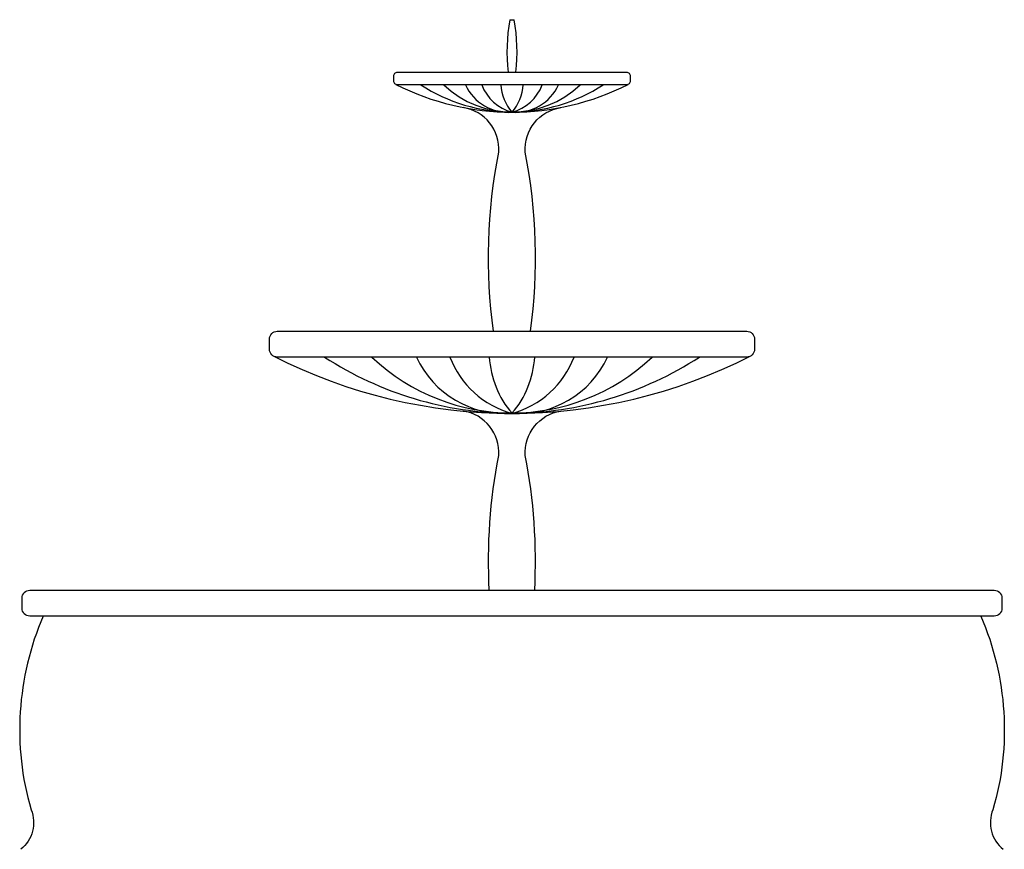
# Model space of a CAD drawing. Extents: x -0.95 to 0.95, y 0 to 1.6.
import ezdxf

# ---------------------------------------------------------------- set-up
doc = ezdxf.new("R2010")
doc.units = 0
doc.header["$MEASUREMENT"] = 0
doc.layers.get('0').update_dxf_attribs({"linetype": 'CONTINUOUS'})

msp = doc.modelspace()

# ---------------------------------------------------------------- linework, layer by layer
msp.add_line((-0.0044, 1.6014), (0.0044, 1.6014))
for points in [[(0.2281, 1.483, -0.414214), (0.2208, 1.4757), (-0.2208, 1.4757, -0.414214), (-0.2281, 1.483), (-0.2281, 1.4927, -0.414214), (-0.2208, 1.5), (0.2208, 1.5, -0.414214), (0.2281, 1.4927)], [(0.4681, 0.9652, -0.414214), (0.4531, 0.9502), (-0.4531, 0.9502, -0.414214), (-0.4681, 0.9652), (-0.4681, 0.985, -0.414214), (-0.4531, 1), (0.4531, 1, -0.414214), (0.4681, 0.985)], [(0.9457, 0.4652, -0.414214), (0.9308, 0.4502), (-0.9308, 0.4502, -0.414214), (-0.9457, 0.4652), (-0.9457, 0.485, -0.414214), (-0.9308, 0.5), (0.9308, 0.5, -0.414214), (0.9457, 0.485)]]:
    msp.add_lwpolyline(points, format="xyb", close=True)
for points in [[(-0.0358, 1, -0.081787), (-0.0256, 1.3457, 0.393895), (-0.0945, 1.4317, 0.393895)], [(0.0358, 1, 0.081787), (0.0256, 1.3457, -0.393895), (0.0945, 1.4317, -0.393895)], [(-0.0438, 0.5, -0.061445), (-0.0256, 0.76, 0.393895), (-0.0945, 0.8459, 0.393895)], [(0.0438, 0.5, 0.061445), (0.0256, 0.76, -0.393895), (0.0945, 0.8459, -0.393895)], [(-0.9049, 0.4502, 0.174017), (-0.9284, 0.0765, -0.338113), (-0.9482, 0)], [(0.9049, 0.4502, -0.174017), (0.9284, 0.0765, 0.338113), (0.9482, 0)]]:
    msp.add_lwpolyline(points, format="xyb")
for centre, radius, start, end in [((0.3511, 1.5393), 0.3608, 170.0926, 186.2491), ((-0.3511, 1.5393), 0.3608, 353.7509, 9.9074), ((0, 1.9169), 0.4941, 243.0263, 296.9734), ((0.0022, 1.7499), 0.3271, 236.9412, 269.6077), ((0, 1.6147), 0.1915, 226.5161, 313.4839), ((-0.0069, 1.5138), 0.0913, 204.6507, 274.3148), ((0.0226, 1.5063), 0.0865, 200.6976, 254.8925), ((0.0679, 1.4809), 0.0894, 183.3295, 220.5665), ((-0.0022, 1.7499), 0.3271, 270.3923, 303.0588), ((-0.0679, 1.4809), 0.0894, 319.4335, 356.6705), ((-0.0226, 1.5063), 0.0865, 285.1075, 339.3024), ((0.0069, 1.5138), 0.0913, 265.6852, 335.3493), ((0, 1.8555), 1.014, 243.0263, 296.9734), ((0.0046, 1.5129), 0.6714, 236.9412, 269.6077), ((0, 1.2354), 0.3931, 226.5161, 313.4839), ((-0.0141, 1.0283), 0.1873, 204.6507, 274.3148), ((0.0463, 1.013), 0.1776, 200.6976, 254.8925), ((0.1394, 0.9609), 0.1835, 183.3295, 220.5665), ((0.0141, 1.0283), 0.1873, 265.6852, 335.3493), ((-0.0463, 1.013), 0.1776, 285.1075, 339.3024), ((-0.1394, 0.9609), 0.1835, 319.4335, 356.6705), ((-0.0046, 1.5129), 0.6714, 270.3923, 303.0588)]:
    msp.add_arc(centre, radius, start, end)

doc.saveas('drawing.dxf')
